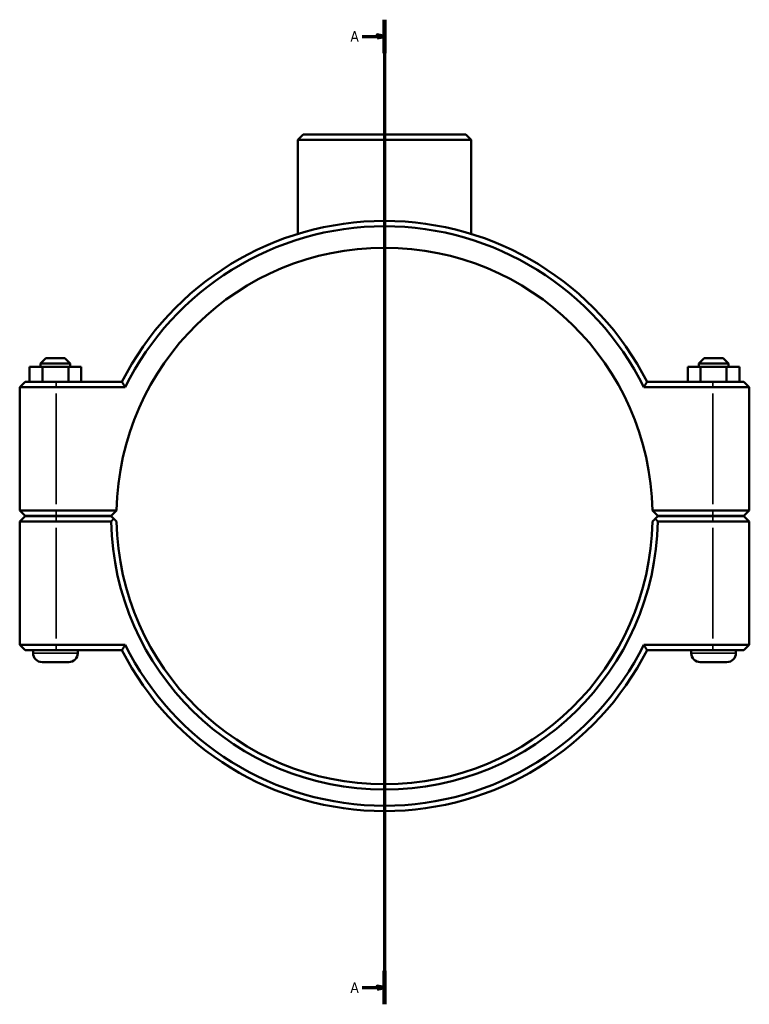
# Model space of a CAD drawing. Header units: millimetres. Extents: x 0 to 1126, y -44 to 1094.
# Tile 3 of 8: x 304 to 549, y 150 to 480. Entities that reach past the tile are written whole.
import ezdxf

# ---------------------------------------------------------------- set-up
doc = ezdxf.new("R2010")
doc.units = ezdxf.units.MM
doc.linetypes.add('CHAIN', pattern=[0.7087, 0.4724, -0.0591, 0.1181, -0.0591])
for name, color, linetype, lineweight in [('Section Line (ISO)', 7, 'CHAIN', 70), ('Visible (ISO)', 7, 'Continuous', 50), ('Visible Narrow (ISO)', 7, 'Continuous', 35)]:
    doc.layers.add(name, color=color, linetype=linetype, lineweight=lineweight)
doc.styles.add('Label Text (ISO)', font='tahoma.ttf')

# ---------------------------------------------------------------- blocks, each defined once
blk = doc.blocks.new('2dTransSection0')
at = {"layer": 'Section Line (ISO)', "linetype": 'CHAIN'}
blk.add_line((426.53, 479.92), (426.53, 149.61), dxfattribs=at)
at = {"layer": 'Section Line (ISO)', "linetype": 'Continuous', "lineweight": 140}
for p, q in [((426.53, 479.92), (426.53, 468.73)), ((426.53, 160.81), (426.53, 149.61))]:
    blk.add_line(p, q, dxfattribs=at)
at = {"layer": 'Section Line (ISO)', "linetype": 'Continuous'}
for p, q in [((419.03, 474.33), (424.03, 474.33)), ((426.53, 474.33), (424.03, 474.83)), ((424.03, 474.83), (424.03, 473.83)), ((424.03, 474.33), (426.53, 474.33)), ((424.03, 473.83), (426.53, 474.33)), ((426.53, 155.21), (424.03, 155.71)), ((424.03, 155.71), (424.03, 154.71)), ((419.03, 155.21), (424.03, 155.21)), ((424.03, 155.21), (426.53, 155.21)), ((424.03, 154.71), (426.53, 155.21))]:
    blk.add_line(p, q, dxfattribs=at)
at = {"layer": 'Section Line (ISO)', "linetype": 'Continuous', "flags": 128}
for points in [[(424.03, 473.83), (426.53, 474.33), (424.03, 474.83), (424.03, 473.83)], [(424.03, 154.71), (426.53, 155.21), (424.03, 155.71), (424.03, 154.71)]]:
    blk.add_lwpolyline(points, dxfattribs=at)
at = {"layer": 'Section Line (ISO)'}
for points in [[(424.03, 473.83), (426.53, 474.33), (424.03, 474.83), (424.03, 473.83)], [(424.03, 154.71), (426.53, 155.21), (424.03, 155.71), (424.03, 154.71)]]:
    blk.add_solid(points, dxfattribs=at)
at = {"layer": 'Section Line (ISO)', "char_height": 3.5, "attachment_point": 7, "style": 'Label Text (ISO)'}
for insert in [(415.08, 472.58), (415.08, 153.46)]:
    blk.add_mtext('A', dxfattribs=dict(at, insert=insert))

msp = doc.modelspace()

# ---------------------------------------------------------------- linework, layer by layer
at = {"layer": 'Visible (ISO)'}
for p, q in [((399.182, 441.427), (397.382, 439.627)), ((455.68, 439.627), (397.382, 439.627)), ((397.382, 408.039), (397.382, 439.627)), ((399.182, 441.427), (453.88, 441.427)), ((453.88, 441.427), (455.68, 439.627)), ((455.68, 408.039), (455.68, 439.627)), ((307.371, 363.427), (311.741, 363.427)), ((307.371, 358.427), (307.371, 363.427)), ((312.831, 366.427), (311.031, 364.627)), ((321.031, 364.627), (311.031, 364.627)), ((311.031, 363.427), (311.031, 364.627)), ((311.741, 363.427), (320.401, 363.427)), ((311.741, 358.427), (311.741, 363.427)), ((312.831, 366.427), (319.231, 366.427)), ((319.231, 366.427), (321.031, 364.627)), ((320.401, 363.427), (324.691, 363.427)), ((320.401, 358.427), (320.401, 363.427)), ((321.031, 363.427), (321.031, 364.627)), ((324.691, 358.427), (324.691, 363.427)), ((532.661, 363.427), (528.371, 363.427)), ((528.371, 358.427), (528.371, 363.427)), ((533.831, 366.427), (532.031, 364.627)), ((532.031, 364.627), (542.031, 364.627)), ((532.031, 364.627), (532.031, 363.427)), ((532.661, 358.427), (532.661, 363.427)), ((541.321, 363.427), (532.661, 363.427)), ((540.231, 366.427), (533.831, 366.427)), ((540.231, 366.427), (542.031, 364.627)), ((541.321, 358.427), (541.321, 363.427)), ((545.691, 363.427), (541.321, 363.427)), ((542.031, 364.627), (542.031, 363.427)), ((545.691, 358.427), (545.691, 363.427)), ((305.831, 358.427), (304.031, 356.627)), ((305.831, 358.427), (316.281, 358.427)), ((338.35, 358.427), (316.281, 358.427)), ((536.781, 358.427), (514.713, 358.427)), ((536.781, 358.427), (547.231, 358.427)), ((547.231, 358.427), (549.031, 356.627)), ((316.281, 356.627), (304.031, 356.627)), ((304.031, 356.627), (304.031, 315.277)), ((316.281, 356.627), (339.459, 356.627)), ((513.604, 356.627), (536.781, 356.627)), ((549.031, 356.627), (536.781, 356.627)), ((549.031, 315.277), (549.031, 356.627)), ((305.831, 313.477), (304.031, 315.277)), ((304.031, 315.277), (316.281, 315.277)), ((336.55, 315.277), (316.281, 315.277)), ((334.731, 313.477), (336.55, 315.277)), ((516.512, 315.277), (518.331, 313.477)), ((536.781, 315.277), (516.512, 315.277)), ((536.781, 315.277), (549.031, 315.277)), ((547.231, 313.477), (549.031, 315.277)), ((305.831, 313.377), (304.031, 311.577)), ((316.281, 311.577), (304.031, 311.577)), ((304.031, 311.577), (304.031, 270.227)), ((316.281, 313.477), (305.831, 313.477)), ((305.831, 313.377), (316.281, 313.377)), ((308.531, 313.377), (308.531, 313.477)), ((316.281, 313.477), (334.731, 313.477)), ((334.731, 313.377), (316.281, 313.377)), ((316.281, 311.577), (334.75, 311.577)), ((323.531, 313.377), (323.531, 313.477)), ((335.638, 312.48), (334.731, 313.377)), ((518.331, 313.377), (517.424, 312.48)), ((518.313, 311.577), (536.781, 311.577)), ((518.331, 313.477), (536.781, 313.477)), ((536.781, 313.377), (518.331, 313.377)), ((529.531, 313.477), (529.531, 313.377)), ((547.231, 313.477), (536.781, 313.477)), ((536.781, 313.377), (547.231, 313.377)), ((549.031, 311.577), (536.781, 311.577)), ((544.531, 313.477), (544.531, 313.377)), ((547.231, 313.377), (549.031, 311.577)), ((549.031, 270.227), (549.031, 311.577)), ((304.031, 270.227), (316.281, 270.227)), ((305.831, 268.427), (304.031, 270.227)), ((316.281, 268.427), (305.831, 268.427)), ((308.531, 267.427), (308.531, 268.427)), ((339.459, 270.227), (316.281, 270.227)), ((316.281, 268.427), (338.35, 268.427)), ((323.531, 267.427), (323.531, 268.427)), ((536.781, 270.227), (513.604, 270.227)), ((514.713, 268.427), (536.781, 268.427)), ((529.531, 268.427), (529.531, 267.427)), ((536.781, 270.227), (549.031, 270.227)), ((547.231, 268.427), (536.781, 268.427)), ((544.531, 268.427), (544.531, 267.427)), ((547.231, 268.427), (549.031, 270.227)), ((320.531, 264.427), (311.531, 264.427)), ((532.531, 264.427), (541.531, 264.427))]:
    msp.add_line(p, q, dxfattribs=at)
for centre, radius, start, end in [((426.531, 313.427), 99, 27.03569, 152.96431), ((426.531, 313.427), 97.2, 26.3878, 153.6122), ((426.531, 313.427), 90, 1.17783, 178.82217), ((426.531, 313.427), 90, 178.82217, 178.82223), ((426.531, 313.427), 90, 1.17777, 1.17783), ((426.531, 313.427), 91.8, 181.15473, 358.84527), ((426.531, 313.427), 90, 181.17777, 358.82223), ((426.531, 313.427), 99, 207.03569, 332.96431), ((426.531, 313.427), 97.2, 206.3878, 333.6122), ((311.531, 267.427), 3, 180, 270), ((320.531, 267.427), 3, 270, 0), ((532.531, 267.427), 3, 180, 270), ((541.531, 267.427), 3, 270, 0)]:
    msp.add_arc(centre, radius, start, end, dxfattribs=at)
for points, degree in [([(339.459, 356.627), (339.087, 357.227), (338.717, 357.827), (338.35, 358.427)], 3), ([(513.604, 356.627), (513.975, 357.227), (514.345, 357.827), (514.713, 358.427)], 3), ([(334.75, 311.577), (335.194, 312.031), (335.638, 312.48)], 2), ([(517.424, 312.48), (517.868, 312.031), (518.313, 311.577)], 2), ([(339.459, 270.227), (339.087, 269.628), (338.717, 269.028), (338.35, 268.427)], 3), ([(513.604, 270.227), (513.975, 269.628), (514.345, 269.028), (514.713, 268.427)], 3)]:
    msp.add_open_spline(points, degree=degree, dxfattribs=at)
for points, weights in [([(336.55, 311.577), (336.097, 312.026), (335.638, 312.48)], [1.0116426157, 1.00874368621, 1.00580249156]), ([(517.424, 312.48), (516.966, 312.026), (516.512, 311.577)], [1.00580249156, 1.00874368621, 1.0116426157])]:
    msp.add_rational_spline(points, weights, degree=2, dxfattribs=at)
at = {"layer": 'Visible Narrow (ISO)'}
for p, q in [((316.281, 358.337), (316.281, 356.717)), ((536.781, 358.337), (536.781, 356.717)), ((316.281, 317.345), (316.281, 354.56)), ((536.781, 354.56), (536.781, 317.345)), ((316.281, 313.567), (316.281, 315.187)), ((536.781, 313.567), (536.781, 315.187)), ((316.281, 313.287), (316.281, 311.667)), ((536.781, 313.287), (536.781, 311.667)), ((316.281, 272.295), (316.281, 309.51)), ((536.781, 309.51), (536.781, 272.295)), ((316.281, 268.517), (316.281, 270.137)), ((536.781, 268.517), (536.781, 270.137)), ((308.624, 267.427), (323.439, 267.427)), ((544.439, 267.427), (529.624, 267.427))]:
    msp.add_line(p, q, dxfattribs=at)

# ---------------------------------------------------------------- block references
at = {"layer": 'Section Line (ISO)'}
msp.add_blockref('2dTransSection0', (0, 0), dxfattribs=at)

doc.saveas('drawing.dxf')
